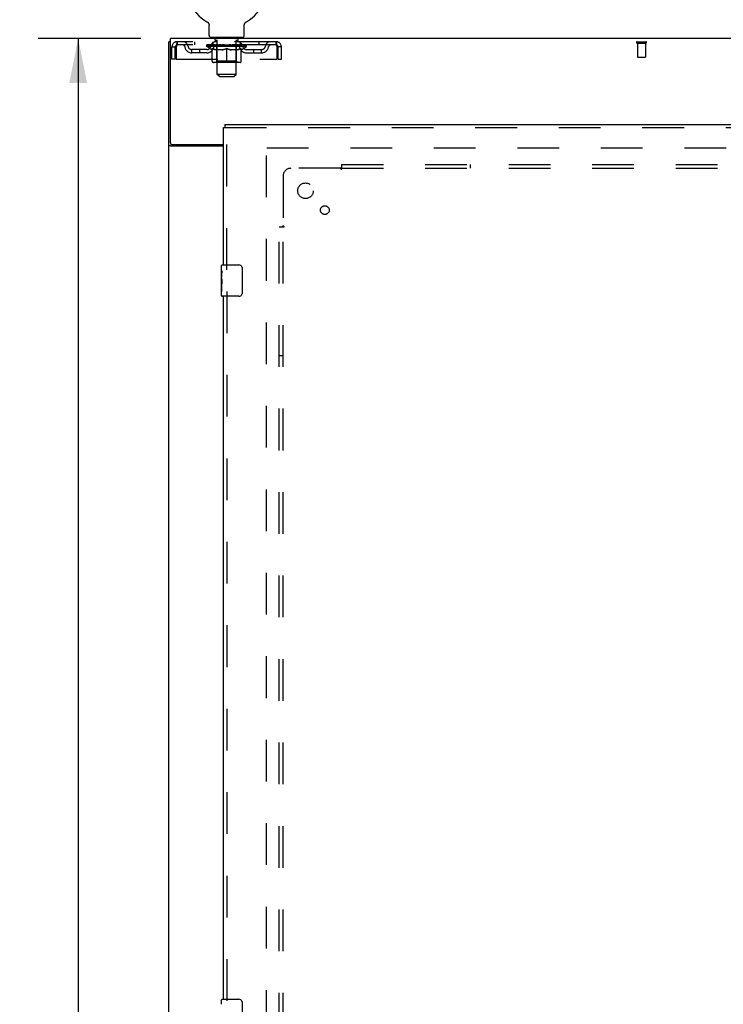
# Model space of a CAD drawing. Header units: inches. Extents: x 0 to 243, y 0 to 157.
# Tile 54 of 115: x 73 to 95, y 71 to 103. Entities that reach past the tile are written whole.
import ezdxf

# ---------------------------------------------------------------- set-up
doc = ezdxf.new("R2010")
doc.units = ezdxf.units.IN
doc.header["$LTSCALE"] = 13.357143
doc.header["$MEASUREMENT"] = 0
doc.linetypes.add('HIDDEN', pattern=[0.2, 0.1, -0.1])
doc.layers.get('0').update_dxf_attribs({"linetype": 'CONTINUOUS'})
for name, color, linetype in [('DEFAULT_2', 8, 'HIDDEN'), ('DIMENSIONS', 7, 'CONTINUOUS'), ('DOOR_ASSEMBLY', 7, 'CONTINUOUS'), ('SUBPANEL', 7, 'CONTINUOUS')]:
    doc.layers.add(name, color=color, linetype=linetype)
doc.styles.get("Standard").update_dxf_attribs({"font": 'arial.ttf'})
doc.dimstyles.new('DIMSTYLE_1', dxfattribs={"dimtxt": 1.071429, "dimasz": 1.428571, "dimexe": 0.09, "dimexo": 0.07, "dimgap": 0.0375, "dimtad": 0, "dimtih": 1, "dimtoh": 1, "dimzin": 4, "dimdsep": 46, "dimtxsty": 'Standard', "dimblk": '_FILLED', "dimblk1": '_FILLED', "dimblk2": '_FILLED', "dimcen": 0.09, "dimadec": 3, "dimazin": 1, "dimtfac": 1, "dimtdec": 3, "dimtofl": 0, "dimtmove": 0, "dimatfit": 3, "dimldrblk": '_FILLED', "dimfxl": 0, "dimtolj": 1, "dimtzin": 4, "dimarcsym": 0})

# ---------------------------------------------------------------- blocks, each defined once
blk = doc.blocks.new('_FILLED')
at = {"color": 0, "linetype": 'ByBlock'}
blk.add_solid([(0, 0), (-1, 0.2), (-1, -0.2)], dxfattribs=at)
blk = doc.blocks.new('*D10')
at = {"layer": 'DIMENSIONS', "color": 2, "linetype": 'Continuous'}
for p, q in [((76.526, 102.035), (73.232, 102.035)), ((74.518, 102.035), (74.518, 60.106)), ((74.518, 16.035), (74.518, 57.963)), ((76.526, 16.035), (73.232, 16.035))]:
    blk.add_line(p, q, dxfattribs=at)
at = {"layer": 'DIMENSIONS', "color": 2, "linetype": 'Continuous', "xscale": 1.4285714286, "yscale": 1.4285714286, "zscale": 1.4285714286}
for p, rotation in [((74.518, 102.035), 90), ((74.518, 16.035), 270)]:
    blk.add_blockref('_FILLED', p, dxfattribs=dict(at, rotation=rotation))
at = {"layer": 'DIMENSIONS', "color": 2, "linetype": 'Continuous', "insert": (74.518, 59.571), "char_height": 1.0714, "width": 3.74403, "attachment_point": 2, "line_spacing_factor": 0.9}
blk.add_mtext('86.00', dxfattribs=at)

msp = doc.modelspace()

# ---------------------------------------------------------------- linework, layer by layer
at = {"color": 7, "linetype": 'Continuous'}
for p, q in [((78.633, 102.573), (78.633, 102.573)), ((78.633, 102.573), (78.637, 102.57)), ((78.634, 102.572), (78.636, 102.571)), ((78.637, 102.57), (78.642, 102.568)), ((78.642, 102.568), (78.646, 102.565)), ((78.646, 102.565), (78.65, 102.562)), ((78.65, 102.562), (78.654, 102.559)), ((78.654, 102.559), (78.658, 102.555)), ((78.658, 102.555), (78.662, 102.552)), ((78.661, 102.552), (78.665, 102.548)), ((78.665, 102.548), (78.669, 102.545)), ((78.668, 102.545), (78.672, 102.541)), ((78.672, 102.541), (78.675, 102.537)), ((78.675, 102.537), (78.678, 102.533)), ((78.678, 102.533), (78.681, 102.529)), ((78.681, 102.529), (78.684, 102.524)), ((78.684, 102.524), (78.687, 102.52)), ((78.686, 102.52), (78.689, 102.516)), ((78.689, 102.516), (78.691, 102.511)), ((78.691, 102.511), (78.693, 102.506)), ((78.693, 102.507), (78.695, 102.502)), ((78.695, 102.502), (78.697, 102.497)), ((78.697, 102.497), (78.699, 102.492)), ((78.699, 102.492), (78.7, 102.487)), ((78.7, 102.487), (78.702, 102.482)), ((78.702, 102.483), (78.703, 102.478)), ((78.703, 102.478), (78.704, 102.473)), ((78.704, 102.473), (78.705, 102.468)), ((78.705, 102.468), (78.705, 102.463)), ((78.706, 102.134), (78.706, 102.448)), ((79.831, 102.457), (79.832, 102.463)), ((79.831, 102.452), (79.831, 102.457)), ((79.831, 102.452), (79.831, 102.457)), ((79.831, 102.448), (79.831, 102.452)), ((79.831, 102.134), (79.831, 102.448)), ((79.832, 102.468), (79.833, 102.473)), ((79.832, 102.463), (79.832, 102.468)), ((79.833, 102.473), (79.834, 102.478)), ((79.834, 102.478), (79.835, 102.483)), ((79.835, 102.482), (79.836, 102.487)), ((79.836, 102.487), (79.838, 102.492)), ((79.838, 102.492), (79.84, 102.497)), ((79.839, 102.497), (79.841, 102.502)), ((79.841, 102.502), (79.843, 102.507)), ((79.843, 102.506), (79.845, 102.511)), ((79.845, 102.511), (79.848, 102.516)), ((79.848, 102.516), (79.85, 102.52)), ((79.85, 102.52), (79.853, 102.524)), ((79.853, 102.524), (79.856, 102.529)), ((79.856, 102.529), (79.859, 102.533)), ((79.859, 102.533), (79.862, 102.537)), ((79.862, 102.537), (79.865, 102.541)), ((79.865, 102.541), (79.868, 102.545)), ((79.868, 102.545), (79.872, 102.548)), ((79.872, 102.548), (79.875, 102.552)), ((79.875, 102.552), (79.879, 102.555)), ((79.879, 102.555), (79.883, 102.559)), ((79.883, 102.559), (79.887, 102.562)), ((79.887, 102.562), (79.891, 102.565)), ((79.891, 102.565), (79.895, 102.568)), ((79.895, 102.568), (79.899, 102.57)), ((79.895, 102.568), (79.896, 102.569)), ((79.899, 102.57), (79.904, 102.573)), ((79.901, 102.571), (79.902, 102.572)), ((77.466, 101.931), (77.414, 101.931)), ((78.768, 102.065), (78.768, 102.035)), ((79.768, 102.065), (78.768, 102.065)), ((79.768, 102.065), (79.768, 102.035))]:
    msp.add_line(p, q, dxfattribs=at)
at = {"color": 3, "linetype": 'Continuous'}
for p, q in [((77.414, 16.139), (77.414, 101.931)), ((77.466, 98.699), (77.466, 102.035)), ((117.612, 102.035), (77.466, 102.035)), ((77.526, 98.639), (79.164, 98.639)), ((79.164, 98.587), (77.484, 98.587))]:
    msp.add_line(p, q, dxfattribs=at)
at = {"color": 7, "linetype": 'Continuous'}
msp.add_lwpolyline([(78.705, 102.463), (78.706, 102.457), (78.706, 102.452), (78.706, 102.448)], dxfattribs=at)
at = {"color": 3, "linetype": 'Continuous'}
for points in [[(77.458, 98.599), (77.45, 98.601), (77.446, 98.603), (77.442, 98.604), (77.438, 98.606), (77.435, 98.607), (77.432, 98.608), (77.429, 98.61), (77.426, 98.611), (77.424, 98.613), (77.421, 98.615), (77.419, 98.616), (77.418, 98.618), (77.417, 98.62), (77.416, 98.622), (77.415, 98.623), (77.415, 98.625), (77.414, 98.628)], [(77.484, 98.587), (77.482, 98.588), (77.48, 98.59), (77.477, 98.592), (77.474, 98.593), (77.47, 98.595), (77.466, 98.596), (77.462, 98.597), (77.458, 98.599)]]:
    msp.add_lwpolyline(points, dxfattribs=at)
at = {"color": 7, "linetype": 'Continuous'}
for centre, radius, start, end in [((79.268, 103.693), 1.288, 299.5053, 240.4947), ((78.775, 102.134), 0.069, 180, 265), ((79.762, 102.134), 0.069, 275, 360)]:
    msp.add_arc(centre, radius, start, end, dxfattribs=at)
at = {"color": 3, "linetype": 'Continuous'}
msp.add_arc((77.526, 98.699), 0.06, 180, 270, dxfattribs=at)
at = {"layer": 'DEFAULT_2', "color": 8, "linetype": 'HIDDEN'}
for p, q in [((78.633, 102.573), (78.633, 102.573)), ((78.64, 102.569), (78.642, 102.568)), ((79.904, 102.573), (79.904, 102.573)), ((77.685, 101.931), (77.685, 101.827)), ((80.851, 101.931), (77.685, 101.931)), ((80.851, 101.827), (77.685, 101.827)), ((78.237, 101.931), (78.237, 101.827)), ((78.635, 101.78), (78.635, 101.827)), ((78.645, 101.82), (78.645, 101.827)), ((78.653, 101.817), (78.653, 101.82)), ((78.653, 101.817), (79.883, 101.817)), ((78.662, 101.817), (78.662, 101.82)), ((78.663, 101.817), (78.663, 101.82)), ((78.673, 101.82), (78.673, 101.827)), ((78.69, 101.817), (78.69, 101.82)), ((78.691, 101.817), (78.691, 101.82)), ((78.72, 101.82), (78.72, 101.827)), ((78.734, 101.817), (78.734, 101.82)), ((78.737, 101.817), (78.737, 101.82)), ((78.941, 101.82), (78.74, 101.82)), ((78.783, 101.82), (78.783, 101.827)), ((78.785, 101.817), (78.785, 101.82)), ((78.785, 101.817), (78.785, 101.82)), ((78.788, 101.817), (78.788, 101.82)), ((78.796, 101.817), (78.796, 101.82)), ((78.796, 101.817), (78.796, 101.82)), ((78.799, 101.817), (78.799, 101.82)), ((78.802, 101.817), (78.802, 101.821)), ((78.807, 101.817), (78.807, 101.82)), ((78.821, 101.817), (78.821, 101.82)), ((78.831, 101.827), (78.831, 101.931)), ((78.839, 101.817), (78.839, 101.823)), ((78.839, 101.817), (78.839, 101.82)), ((78.86, 101.817), (78.86, 101.82)), ((78.86, 101.817), (78.86, 101.82)), ((78.861, 101.82), (78.861, 101.827)), ((78.865, 102.065), (78.865, 102.035)), ((78.871, 101.817), (78.871, 101.82)), ((78.875, 101.817), (78.875, 101.82)), ((78.884, 101.817), (78.884, 101.82)), ((78.896, 101.817), (78.896, 101.824)), ((78.903, 101.975), (78.903, 102.055)), ((78.911, 101.817), (78.911, 101.82)), ((78.973, 101.965), (78.913, 101.965)), ((78.914, 101.817), (78.914, 101.82)), ((78.941, 101.817), (78.941, 101.82)), ((79.008, 101.82), (78.946, 101.82)), ((78.952, 101.82), (78.952, 101.827)), ((78.959, 101.817), (78.959, 101.82)), ((78.963, 101.817), (78.963, 101.82)), ((78.968, 100.884), (78.968, 101.955)), ((78.969, 101.817), (78.969, 101.825)), ((78.973, 101.817), (78.973, 101.82)), ((78.984, 101.817), (78.984, 101.82)), ((79.008, 101.817), (79.008, 101.82)), ((79.083, 101.82), (79.024, 101.82)), ((79.045, 101.817), (79.045, 101.82)), ((79.052, 101.82), (79.052, 101.827)), ((79.055, 101.817), (79.055, 101.82)), ((79.058, 101.817), (79.058, 101.826)), ((79.061, 101.817), (79.061, 101.82)), ((79.068, 101.817), (79.068, 101.82)), ((79.083, 101.817), (79.083, 101.82)), ((79.164, 101.82), (79.109, 101.82)), ((79.122, 101.817), (79.122, 101.82)), ((79.154, 101.82), (79.268, 101.827)), ((79.158, 101.82), (79.158, 101.827)), ((79.159, 101.827), (79.158, 101.827)), ((79.159, 101.82), (79.159, 101.827)), ((79.159, 101.817), (79.159, 101.82)), ((79.163, 101.817), (79.163, 101.82)), ((79.164, 101.817), (79.164, 101.82)), ((79.164, 101.817), (79.164, 101.82)), ((79.248, 101.82), (79.199, 101.82)), ((79.205, 101.817), (79.205, 101.82)), ((79.248, 101.817), (79.248, 101.82)), ((79.266, 101.82), (79.266, 101.82)), ((79.266, 101.817), (79.266, 101.82)), ((79.266, 101.817), (79.266, 101.82)), ((79.268, 101.82), (79.268, 101.827)), ((79.271, 101.817), (79.271, 101.82)), ((79.271, 101.817), (79.271, 101.82)), ((79.271, 101.82), (79.271, 101.82)), ((79.273, 101.82), (79.337, 101.82)), ((79.289, 101.817), (79.289, 101.82)), ((79.305, 101.82), (79.305, 101.825)), ((79.305, 101.825), (79.383, 101.82)), ((79.327, 101.82), (79.327, 101.823)), ((79.332, 101.817), (79.332, 101.82)), ((79.372, 101.817), (79.372, 101.82)), ((79.373, 101.817), (79.373, 101.82)), ((79.373, 101.82), (79.427, 101.82)), ((79.374, 101.817), (79.374, 101.82)), ((79.378, 101.82), (79.378, 101.827)), ((79.378, 101.82), (79.378, 101.827)), ((79.378, 101.827), (79.378, 101.827)), ((79.378, 101.817), (79.378, 101.82)), ((79.414, 101.817), (79.414, 101.82)), ((79.453, 101.817), (79.453, 101.82)), ((79.453, 101.82), (79.513, 101.82)), ((79.469, 101.817), (79.469, 101.82)), ((79.476, 101.817), (79.476, 101.82)), ((79.479, 101.817), (79.479, 101.826)), ((79.481, 101.817), (79.481, 101.82)), ((79.485, 101.82), (79.485, 101.827)), ((79.492, 101.817), (79.492, 101.82)), ((79.528, 101.817), (79.528, 101.82)), ((79.528, 101.82), (79.59, 101.82)), ((79.552, 101.817), (79.552, 101.82)), ((79.623, 101.965), (79.563, 101.965)), ((79.563, 101.817), (79.563, 101.82)), ((79.568, 100.884), (79.568, 101.955)), ((79.568, 101.817), (79.568, 101.825)), ((79.574, 101.817), (79.574, 101.82)), ((79.578, 101.817), (79.578, 101.82)), ((79.585, 101.82), (79.585, 101.827)), ((79.595, 101.817), (79.595, 101.82)), ((79.595, 101.82), (79.797, 101.82)), ((79.623, 101.817), (79.623, 101.82)), ((79.626, 101.817), (79.626, 101.82)), ((79.633, 101.975), (79.633, 102.055)), ((79.641, 101.817), (79.641, 101.824)), ((79.652, 101.817), (79.652, 101.82)), ((79.662, 101.817), (79.662, 101.82)), ((79.666, 101.817), (79.666, 101.82)), ((79.671, 102.065), (79.671, 102.035)), ((79.675, 101.82), (79.675, 101.827)), ((79.677, 101.817), (79.677, 101.82)), ((79.677, 101.817), (79.677, 101.82)), ((79.697, 101.817), (79.697, 101.823)), ((79.698, 101.817), (79.698, 101.82)), ((79.706, 101.827), (79.706, 101.931)), ((79.716, 101.817), (79.716, 101.82)), ((79.73, 101.817), (79.73, 101.82)), ((79.734, 101.817), (79.734, 101.821)), ((79.738, 101.817), (79.738, 101.82)), ((79.741, 101.817), (79.741, 101.82)), ((79.741, 101.817), (79.741, 101.82)), ((79.748, 101.817), (79.748, 101.82)), ((79.751, 101.817), (79.751, 101.82)), ((79.752, 101.817), (79.752, 101.82)), ((79.753, 101.82), (79.753, 101.827)), ((79.8, 101.817), (79.8, 101.82)), ((79.802, 101.817), (79.802, 101.82)), ((79.817, 101.82), (79.817, 101.827)), ((79.845, 101.817), (79.845, 101.82)), ((79.847, 101.817), (79.847, 101.82)), ((79.863, 101.82), (79.863, 101.827)), ((79.874, 101.817), (79.874, 101.82)), ((79.874, 101.817), (79.874, 101.82)), ((79.883, 101.817), (79.883, 101.82)), ((79.892, 101.82), (79.892, 101.827)), ((79.902, 101.78), (79.902, 101.827)), ((80.3, 101.931), (80.3, 101.827)), ((80.851, 101.827), (80.851, 101.931)), ((92.397, 101.931), (92.681, 101.931)), ((92.397, 101.888), (92.681, 101.888)), ((92.415, 101.888), (92.415, 101.441)), ((92.663, 101.888), (92.663, 101.441)), ((77.518, 101.368), (77.518, 101.764)), ((77.518, 101.764), (77.622, 101.764)), ((77.622, 101.368), (77.622, 101.764)), ((77.652, 101.764), (77.652, 101.368)), ((78.154, 101.576), (78.154, 101.68)), ((78.637, 101.68), (78.154, 101.68)), ((78.637, 101.576), (78.154, 101.576)), ((78.404, 101.576), (78.404, 101.68)), ((78.794, 101.669), (78.635, 101.78)), ((79.902, 101.78), (78.635, 101.78)), ((78.794, 101.669), (78.805, 101.669)), ((78.805, 101.306), (78.805, 101.712)), ((79.127, 101.669), (78.947, 101.669)), ((78.956, 101.308), (78.956, 101.777)), ((79.268, 101.269), (79.268, 101.712)), ((79.59, 101.669), (79.41, 101.669)), ((79.581, 101.308), (79.581, 101.777)), ((79.732, 101.306), (79.732, 101.712)), ((79.732, 101.669), (79.742, 101.669)), ((79.742, 101.669), (79.902, 101.78)), ((79.9, 101.68), (80.383, 101.68)), ((79.9, 101.576), (80.383, 101.576)), ((80.133, 101.576), (80.133, 101.68)), ((80.383, 101.576), (80.383, 101.68)), ((80.884, 101.368), (80.884, 101.764)), ((80.914, 101.368), (80.914, 101.764)), ((81.018, 101.764), (80.914, 101.764)), ((81.018, 101.368), (81.018, 101.764)), ((77.622, 101.368), (77.518, 101.368)), ((77.652, 101.368), (80.884, 101.368)), ((79.695, 101.269), (78.842, 101.269)), ((78.956, 101.308), (78.916, 101.269)), ((79.581, 101.308), (78.956, 101.308)), ((79.581, 101.308), (79.621, 101.269)), ((80.914, 101.368), (81.018, 101.368)), ((92.425, 101.431), (92.653, 101.431)), ((79.037, 100.815), (78.968, 100.884)), ((79.568, 100.884), (78.968, 100.884)), ((79.499, 100.815), (79.568, 100.884)), ((79.037, 100.815), (79.499, 100.815)), ((80.539, 19.483), (80.539, 98.587)), ((80.553, 98.535), (114.525, 98.535))]:
    msp.add_line(p, q, dxfattribs=at)
for points in [[(77.685, 101.931), (77.683, 101.93), (77.681, 101.927), (77.678, 101.921), (77.676, 101.914), (77.674, 101.905), (77.671, 101.894), (77.669, 101.882), (77.667, 101.868), (77.664, 101.853), (77.662, 101.836), (77.659, 101.819), (77.657, 101.801), (77.655, 101.783), (77.652, 101.764)], [(77.685, 101.827), (77.683, 101.826), (77.681, 101.825), (77.678, 101.823), (77.676, 101.821), (77.674, 101.817), (77.671, 101.813), (77.669, 101.808), (77.667, 101.803), (77.664, 101.797), (77.662, 101.791), (77.659, 101.785), (77.657, 101.778), (77.655, 101.771), (77.652, 101.764)], [(80.884, 101.764), (80.882, 101.783), (80.88, 101.801), (80.877, 101.819), (80.875, 101.836), (80.873, 101.853), (80.87, 101.868), (80.868, 101.882), (80.866, 101.894), (80.863, 101.905), (80.861, 101.914), (80.858, 101.921), (80.856, 101.927), (80.854, 101.93), (80.851, 101.931)], [(80.884, 101.764), (80.882, 101.771), (80.88, 101.778), (80.877, 101.785), (80.875, 101.791), (80.873, 101.797), (80.87, 101.803), (80.868, 101.808), (80.866, 101.813), (80.863, 101.817), (80.861, 101.821), (80.858, 101.823), (80.856, 101.825), (80.854, 101.826), (80.851, 101.827)], [(78.805, 101.712), (78.831, 101.702), (78.856, 101.693), (78.881, 101.685), (78.906, 101.679), (78.93, 101.673), (78.955, 101.669)], [(78.947, 101.669), (78.924, 101.673), (78.9, 101.679), (78.877, 101.685), (78.853, 101.693), (78.829, 101.702), (78.805, 101.711)], [(79.117, 101.669), (79.142, 101.673), (79.167, 101.679), (79.192, 101.686), (79.217, 101.693), (79.243, 101.702), (79.268, 101.712)], [(79.268, 101.711), (79.244, 101.701), (79.22, 101.693), (79.197, 101.685), (79.173, 101.679), (79.15, 101.673), (79.127, 101.669)], [(79.268, 101.712), (79.294, 101.702), (79.32, 101.693), (79.345, 101.685), (79.37, 101.679), (79.395, 101.673), (79.419, 101.669)], [(79.41, 101.669), (79.386, 101.673), (79.363, 101.679), (79.34, 101.685), (79.316, 101.693), (79.292, 101.701), (79.268, 101.711)], [(79.582, 101.669), (79.607, 101.673), (79.631, 101.679), (79.656, 101.685), (79.681, 101.693), (79.706, 101.702), (79.732, 101.712)], [(79.732, 101.711), (79.707, 101.701), (79.683, 101.693), (79.66, 101.685), (79.636, 101.679), (79.613, 101.673), (79.59, 101.669)]]:
    msp.add_lwpolyline(points, dxfattribs=at)
for centre, radius, start, end in [((77.685, 101.764), 0.167, 90, 180), ((77.685, 101.764), 0.063, 90, 180), ((77.865, 101.764), 0.167, 8.0716, 90), ((77.865, 101.764), 0.0625, 7.9863, 90), ((78.154, 101.805), 0.125, 188.0716, 270), ((78.637, 101.805), 0.125, 270, 351.9284), ((78.926, 101.764), 0.167, 90, 171.9284), ((78.775, 102.134), 0.069, 265, 270), ((78.925, 101.764), 0.0625, 90, 172.0137), ((78.893, 102.055), 0.01, 0, 90), ((78.913, 101.975), 0.01, 180, 270), ((78.916, 101.777), 0.0398, 0, 90), ((78.958, 101.955), 0.01, 0, 90), ((79.578, 101.955), 0.01, 90, 180), ((79.621, 101.777), 0.0398, 90, 180), ((79.611, 101.764), 0.167, 8.0716, 90), ((79.611, 101.764), 0.0625, 7.9863, 90), ((79.623, 101.975), 0.01, 270, 360), ((79.643, 102.055), 0.01, 90, 180), ((79.762, 102.134), 0.069, 270, 275), ((79.9, 101.805), 0.125, 188.0716, 270), ((80.383, 101.805), 0.125, 270, 351.9284), ((80.672, 101.764), 0.167, 90, 171.9284), ((80.672, 101.764), 0.0625, 90, 172.0137), ((80.851, 101.764), 0.167, 0, 90), ((80.851, 101.764), 0.063, 0, 90), ((92.397, 101.909), 0.0215, 90, 270), ((92.681, 101.909), 0.0215, 270, 90), ((78.154, 101.805), 0.229, 187.9863, 270), ((78.637, 101.805), 0.229, 270, 352.0137), ((79.9, 101.805), 0.229, 187.9863, 270), ((80.383, 101.805), 0.229, 270, 352.0137), ((78.842, 101.306), 0.0371, 180, 270), ((79.695, 101.306), 0.0371, 270, 360), ((92.425, 101.441), 0.01, 180, 270), ((92.653, 101.441), 0.01, 270, 360)]:
    msp.add_arc(centre, radius, start, end, dxfattribs=at)
for centre, major_axis, ratio, start_param, end_param in [((79.268, 101.827), (0.633, 0.007), 0.05963, 2.96643, 3.140963), ((78.615, 101.815), (0.198, 0), 0.060556, 0.430652, 1.470503), ((79.268, 101.827), (0.633, 0), 0.060556, -3.141593, -2.96706), ((78.615, 101.808), (0.198, 0.002), 0.05963, 1.376596, 1.469874), ((79.268, 101.827), (0.633, 0.013), 0.05688, 2.791345, 2.965878), ((78.591, 101.815), (0.198, 0.002), 0.05963, 0.25549, 1.295341), ((78.659, 101.815), (0.198, -0.002), 0.05963, 0.605815, 1.645666), ((79.268, 101.827), (0.633, -0.007), 0.05963, -2.96643, -2.791898), ((78.659, 101.808), (0.198, 0), 0.060556, 1.551758, 1.645036), ((78.591, 101.808), (0.198, 0.004), 0.05688, 1.20151, 1.294789), ((78.661, 101.811), (0.164, 0.002), 0.05963, 1.065228, 1.614276), ((78.641, 101.811), (0.164, 0.003), 0.05688, 0.890143, 1.43919), ((78.699, 101.811), (0.164, 0), 0.060556, 1.240391, 1.789438), ((79.268, 101.827), (0.633, 0.019), 0.052395, 2.616403, 2.790936), ((78.587, 101.815), (0.198, 0.004), 0.05688, 0.080405, 1.120256), ((78.722, 101.815), (0.198, -0.004), 0.05688, 0.7809, 1.820751), ((79.268, 101.827), (0.633, -0.013), 0.05688, -2.791345, -2.616812), ((78.722, 101.808), (0.198, -0.002), 0.05963, 1.72692, 1.820198), ((78.587, 101.808), (0.198, 0.006), 0.052395, 1.026568, 1.119847), ((78.64, 101.811), (0.164, 0.005), 0.052395, 0.715201, 1.264248), ((78.754, 101.811), (0.164, -0.002), 0.05963, 1.415553, 1.9646), ((79.268, 101.827), (0.633, 0.025), 0.046319, 2.441654, 2.616187), ((78.801, 101.815), (0.198, -0.006), 0.052395, 0.955842, 1.995693), ((78.604, 101.815), (0.198, 0.006), 0.052395, -0.094537, 0.945314), ((79.268, 101.827), (0.633, -0.019), 0.052395, -2.616403, -2.44187), ((78.801, 101.808), (0.198, -0.004), 0.05688, 1.902006, 1.995284), ((78.604, 101.808), (0.198, 0.008), 0.046319, 0.851819, 0.945098), ((78.659, 101.811), (0.164, 0.006), 0.046319, 0.540452, 1.089499), ((78.825, 101.811), (0.164, -0.003), 0.05688, 1.590638, 2.139686), ((79.268, 101.827), (0.633, 0.029), 0.038841, 2.267123, 2.441656), ((78.895, 101.815), (0.198, -0.008), 0.046319, 1.130591, 2.170442), ((78.641, 101.815), (0.198, 0.008), 0.046319, -0.269286, 0.770565), ((79.268, 101.827), (0.633, -0.025), 0.046319, -2.441654, -2.267121), ((78.895, 101.808), (0.198, -0.006), 0.052395, 2.076947, 2.170226), ((78.641, 101.808), (0.198, 0.009), 0.038841, 0.677289, 0.770567), ((78.696, 101.811), (0.164, 0.008), 0.038841, 0.365921, 0.914969), ((78.91, 101.811), (0.164, -0.005), 0.052395, 1.76558, 2.314627), ((79.268, 101.827), (0.633, 0.033), 0.030195, 2.09281, 2.267343), ((79, 101.815), (0.198, -0.009), 0.038841, 1.305122, 2.344973), ((78.698, 101.815), (0.198, 0.009), 0.038841, -0.443817, 0.596034), ((79.268, 101.827), (0.633, -0.029), 0.038841, -2.267123, -2.092591), ((79, 101.808), (0.198, -0.008), 0.046319, 2.251696, 2.344975), ((78.698, 101.808), (0.198, 0.01), 0.030195, 0.502975, 0.596254), ((78.75, 101.811), (0.164, 0.009), 0.030195, 0.191608, 0.740655), ((79.006, 101.811), (0.164, -0.006), 0.046319, 1.940329, 2.489376), ((78.771, 101.815), (0.198, 0.01), 0.030195, -0.61813, 0.421721), ((79.268, 101.827), (0.633, 0.036), 0.020645, 1.918687, 2.09322), ((79.113, 101.815), (0.198, -0.01), 0.030195, 1.479435, 2.519286), ((79.268, 101.827), (0.633, -0.033), 0.030195, -2.09281, -1.918277), ((79.113, 101.808), (0.198, -0.009), 0.038841, 2.426227, 2.519505), ((78.771, 101.808), (0.198, 0.011), 0.020645, 0.328852, 0.422131), ((78.82, 101.811), (0.164, 0.009), 0.020645, 0.017485, 0.566532), ((79.109, 101.811), (0.164, -0.008), 0.038841, 2.11486, 2.663907), ((78.86, 101.815), (0.198, 0.011), 0.020645, -0.792253, 0.247598), ((79.268, 101.827), (0.633, 0.038), 0.010478, 1.744704, 1.919237), ((79.23, 101.815), (0.198, -0.011), 0.020645, 1.653558, 2.693409), ((79.268, 101.827), (0.633, -0.036), 0.020645, -1.918687, -1.744154), ((79.23, 101.808), (0.198, -0.01), 0.030195, 2.60054, 2.693819), ((78.86, 101.808), (0.198, 0.012), 0.010478, 0.154869, 0.248148), ((78.904, 101.811), (0.164, 0.01), 0.010478, 6.126688, 6.675735), ((79.217, 101.811), (0.164, -0.009), 0.030195, 2.289173, 2.83822), ((78.961, 101.815), (0.198, 0.012), 0.010478, -0.966236, -0.000846), ((79.349, 101.815), (0.198, -0.012), 0.010478, 1.827541, 2.867392), ((79.268, 101.827), (0.633, -0.038), 0.010478, -1.744704, -1.563007), ((79.349, 101.808), (0.198, -0.011), 0.020645, 2.774664, 2.867942), ((79.327, 101.811), (0.164, -0.009), 0.020645, 2.463296, 3.012344), ((79.188, 101.815), (0.198, 0.012), 0.010478, 0.274201, 1.314052), ((79.102, 101.811), (0.164, 0.01), 0.010478, -0.000483, 0.504314), ((79.071, 101.808), (0.198, 0.012), 0.010478, 0.099668, 0.192946), ((79.268, 101.827), (0.633, 0.038), 0.010478, -1.571421, -1.396888), ((79.435, 101.811), (0.164, -0.01), 0.010478, 2.637279, 3.14189), ((79.466, 101.808), (0.198, -0.012), 0.010478, 2.74231, 2.948646), ((79.306, 101.815), (0.198, 0.011), 0.020645, 0.448184, 1.488034), ((79.21, 101.811), (0.164, 0.009), 0.020645, 0.129249, 0.678296), ((79.188, 101.808), (0.198, 0.011), 0.020645, 0.273651, 0.366929), ((79.268, 101.827), (0.633, 0.036), 0.020645, -1.397439, -1.222906), ((79.576, 101.815), (0.198, -0.012), 0.010478, -3.140747, -2.175357), ((79.268, 101.827), (0.633, -0.038), 0.010478, 1.222355, 1.396888), ((79.424, 101.815), (0.198, 0.01), 0.030195, 0.622307, 1.662158), ((79.319, 101.811), (0.164, 0.009), 0.030195, 0.303372, 0.852419), ((79.633, 101.811), (0.164, -0.01), 0.010478, 2.749043, 3.29809), ((79.677, 101.815), (0.198, -0.011), 0.020645, 2.893995, 3.933846), ((79.306, 101.808), (0.198, 0.01), 0.030195, 0.447774, 0.541052), ((79.677, 101.808), (0.198, -0.012), 0.010478, 2.893445, 2.986723), ((79.268, 101.827), (0.633, 0.033), 0.030195, -1.223315, -1.048783), ((79.268, 101.827), (0.633, -0.036), 0.020645, 1.048373, 1.222906), ((79.537, 101.815), (0.198, 0.009), 0.038841, 0.79662, 1.836471), ((79.428, 101.811), (0.164, 0.008), 0.038841, 0.477686, 1.026733), ((79.717, 101.811), (0.164, -0.009), 0.020645, 2.57506, 3.124108), ((79.766, 101.815), (0.198, -0.01), 0.030195, 2.719872, 3.759723), ((79.642, 101.815), (0.198, 0.008), 0.046319, 0.971151, 2.011002), ((79.424, 101.808), (0.198, 0.009), 0.038841, 0.622087, 0.715366), ((79.766, 101.808), (0.198, -0.011), 0.020645, 2.719462, 2.812741), ((79.268, 101.827), (0.633, 0.029), 0.038841, -1.049002, -0.874469), ((79.268, 101.827), (0.633, -0.033), 0.030195, 0.87425, 1.048783), ((79.531, 101.811), (0.164, 0.006), 0.046319, 0.652216, 1.201263), ((79.735, 101.815), (0.198, 0.006), 0.052395, 1.1459, 2.185751), ((79.787, 101.811), (0.164, -0.009), 0.030195, 2.400937, 2.949985), ((79.839, 101.815), (0.198, -0.009), 0.038841, 2.545558, 3.585409), ((79.627, 101.811), (0.164, 0.005), 0.052395, 0.826965, 1.376012), ((79.537, 101.808), (0.198, 0.008), 0.046319, 0.796618, 0.889896), ((79.839, 101.808), (0.198, -0.01), 0.030195, 2.545339, 2.638617), ((79.815, 101.815), (0.198, 0.004), 0.05688, 1.320842, 2.360692), ((79.268, 101.827), (0.633, 0.025), 0.046319, -0.874471, -0.699939), ((79.268, 101.827), (0.633, -0.029), 0.038841, 0.699936, 0.874469), ((79.895, 101.815), (0.198, -0.008), 0.046319, 2.371028, 3.410879), ((79.841, 101.811), (0.164, -0.008), 0.038841, 2.226624, 2.775671), ((79.877, 101.815), (0.198, 0.002), 0.05963, 1.495927, 2.535778), ((79.711, 101.811), (0.164, 0.003), 0.05688, 1.001907, 1.550954), ((79.933, 101.815), (0.198, -0.006), 0.052395, 2.196279, 3.23613), ((79.878, 101.811), (0.164, -0.006), 0.046319, 2.052093, 2.601141), ((79.642, 101.808), (0.198, 0.006), 0.052395, 0.971367, 1.064645), ((79.921, 101.815), (0.198, 0), 0.060556, 1.671089, 2.71094), ((79.895, 101.808), (0.198, -0.009), 0.038841, 2.371026, 2.464304), ((79.95, 101.815), (0.198, -0.004), 0.05688, 2.021337, 3.061188), ((79.268, 101.827), (0.633, 0.019), 0.052395, -0.699723, -0.52519), ((79.268, 101.827), (0.633, -0.025), 0.046319, 0.525406, 0.699939), ((79.946, 101.815), (0.198, -0.002), 0.05963, 1.846251, 2.886102), ((79.782, 101.811), (0.164, 0.002), 0.05963, 1.176993, 1.72604), ((79.897, 101.811), (0.164, -0.005), 0.052395, 1.877344, 2.426392), ((79.838, 101.811), (0.164, 0), 0.060556, 1.352155, 1.901202), ((79.896, 101.811), (0.164, -0.003), 0.05688, 1.702402, 2.25145), ((79.876, 101.811), (0.164, -0.002), 0.05963, 1.527317, 2.076364), ((79.735, 101.808), (0.198, 0.004), 0.05688, 1.146309, 1.239587), ((79.933, 101.808), (0.198, -0.008), 0.046319, 2.196495, 2.289773), ((79.268, 101.827), (0.633, 0.013), 0.05688, -0.524781, -0.350248), ((79.268, 101.827), (0.633, -0.019), 0.052395, 0.350657, 0.52519), ((79.815, 101.808), (0.198, 0.002), 0.05963, 1.321394, 1.414673), ((79.95, 101.808), (0.198, -0.006), 0.052395, 2.021746, 2.115024), ((79.268, 101.827), (0.633, 0.007), 0.05963, -0.349695, -0.175162), ((79.268, 101.827), (0.633, -0.013), 0.05688, 0.175715, 0.350248), ((79.877, 101.808), (0.198, 0), 0.060556, 1.496556, 1.589835), ((79.946, 101.808), (0.198, -0.004), 0.05688, 1.846804, 1.940083), ((79.921, 101.808), (0.198, -0.002), 0.05963, 1.671719, 1.764997), ((79.268, 101.827), (0.633, 0), 0.060556, -0.174533, 0), ((79.268, 101.827), (0.633, -0.007), 0.05963, 0.000629, 0.175162)]:
    msp.add_ellipse(centre, major_axis=major_axis, ratio=ratio, start_param=start_param, end_param=end_param, dxfattribs=at)
at = {"layer": 'DOOR_ASSEMBLY', "color": 7, "linetype": 'Continuous'}
for p, q in [((79.206, 99.285), (79.206, 99.181)), ((79.164, 99.181), (79.206, 99.181)), ((79.104, 94.624), (79.104, 94.77)), ((79.104, 94.366), (79.104, 94.623)), ((79.11, 94.568), (79.104, 94.568)), ((79.111, 94.4), (79.111, 94.536)), ((79.119, 94.785), (79.659, 94.785)), ((79.759, 94.685), (79.759, 93.885)), ((79.104, 94.4), (79.111, 94.4)), ((79.104, 93.8), (79.104, 94.364)), ((79.106, 94.337), (79.104, 94.337)), ((79.104, 94.205), (79.11, 94.205)), ((79.104, 94.169), (79.111, 94.169)), ((79.104, 94.107), (79.111, 94.107)), ((79.104, 93.939), (79.111, 93.939)), ((79.111, 93.939), (79.111, 94.169)), ((79.659, 93.785), (79.119, 93.785)), ((79.104, 71.124), (79.104, 71.27)), ((79.119, 71.285), (79.659, 71.285)), ((79.759, 71.185), (79.759, 70.385))]:
    msp.add_line(p, q, dxfattribs=at)
at = {"layer": 'DOOR_ASSEMBLY', "color": 3, "linetype": 'Continuous'}
for p, q in [((79.206, 99.285), (115.31, 99.285)), ((79.164, 94.785), (79.164, 99.181)), ((79.164, 71.285), (79.164, 93.785))]:
    msp.add_line(p, q, dxfattribs=at)
at = {"layer": 'DOOR_ASSEMBLY', "color": 8, "linetype": 'HIDDEN'}
for p, q in [((79.206, 99.181), (115.31, 99.181)), ((79.268, 94.63), (79.268, 99.181)), ((79.268, 93.94), (79.268, 71.13))]:
    msp.add_line(p, q, dxfattribs=at)
at = {"layer": 'DOOR_ASSEMBLY', "color": 7, "linetype": 'Continuous'}
for points in [[(79.104, 94.624), (79.105, 94.62), (79.105, 94.616), (79.105, 94.61), (79.107, 94.597)], [(79.107, 94.597), (79.108, 94.59), (79.109, 94.581), (79.11, 94.573)], [(79.11, 94.573), (79.11, 94.564), (79.111, 94.555), (79.111, 94.546), (79.111, 94.536)], [(79.753, 94.721), (79.755, 94.715), (79.756, 94.709), (79.758, 94.703), (79.759, 94.697), (79.759, 94.691), (79.759, 94.685)], [(79.104, 94.366), (79.105, 94.358), (79.105, 94.349), (79.106, 94.339)], [(79.106, 94.339), (79.109, 94.305), (79.109, 94.293), (79.11, 94.281), (79.111, 94.268), (79.111, 94.256), (79.111, 94.243), (79.111, 94.23), (79.111, 94.217), (79.11, 94.205), (79.109, 94.192), (79.109, 94.18)], [(79.759, 93.885), (79.759, 93.879), (79.759, 93.872), (79.758, 93.866), (79.756, 93.86), (79.755, 93.854), (79.753, 93.849)], [(79.753, 71.221), (79.755, 71.215), (79.756, 71.209), (79.758, 71.203), (79.759, 71.197), (79.759, 71.191), (79.759, 71.185)]]:
    msp.add_lwpolyline(points, dxfattribs=at)
for centre, radius, start, end in [((79.119, 94.77), 0.015, 90, 180), ((79.659, 94.685), 0.1, 21.1999, 90), ((79.119, 93.8), 0.015, 180, 270), ((79.659, 93.885), 0.1, 270, 338.7946), ((79.119, 71.27), 0.015, 90, 180), ((79.659, 71.185), 0.1, 21.1999, 90)]:
    msp.add_arc(centre, radius, start, end, dxfattribs=at)
msp.add_ellipse((79.367, 94.201), major_axis=(0.263, 0), ratio=0.432808, start_param=-3.141593, end_param=-2.961605, dxfattribs=at)
at = {"layer": 'SUBPANEL', "color": 8, "linetype": 'HIDDEN'}
for p, q in [((82.946, 98.004), (82.946, 97.917)), ((82.946, 98.004), (112.133, 98.004)), ((87.071, 97.879), (87.071, 98.004)), ((82.91, 97.879), (81.321, 97.879)), ((82.929, 97.897), (82.922, 97.891)), ((82.946, 97.838), (82.946, 97.917)), ((82.946, 97.879), (112.133, 97.879)), ((81.071, 97.629), (81.071, 96.039)), ((80.946, 22.066), (80.946, 96.004)), ((80.946, 96.004), (81.032, 96.004)), ((81.032, 96.004), (81.111, 96.004)), ((81.071, 22.066), (81.071, 96.004)), ((81.071, 91.879), (80.946, 91.879))]:
    msp.add_line(p, q, dxfattribs=at)
for points in [[(82.922, 97.891), (82.92, 97.889), (82.918, 97.887), (82.917, 97.885), (82.915, 97.883), (82.913, 97.882), (82.912, 97.88), (82.91, 97.879)], [(82.923, 97.859), (82.92, 97.864), (82.919, 97.866), (82.918, 97.869), (82.916, 97.871), (82.915, 97.873), (82.913, 97.875), (82.912, 97.877), (82.91, 97.879)], [(82.946, 97.838), (82.944, 97.838), (82.942, 97.839), (82.94, 97.84), (82.939, 97.841), (82.937, 97.842), (82.936, 97.843), (82.934, 97.845), (82.933, 97.846), (82.931, 97.848), (82.93, 97.849), (82.929, 97.851), (82.927, 97.853), (82.926, 97.855), (82.925, 97.857), (82.923, 97.859)], [(82.946, 97.917), (82.944, 97.915), (82.942, 97.913), (82.941, 97.911), (82.939, 97.909), (82.938, 97.907), (82.936, 97.905), (82.935, 97.904), (82.933, 97.902), (82.932, 97.9), (82.93, 97.899), (82.929, 97.897)], [(81.032, 96.004), (81.034, 96.005), (81.036, 96.007), (81.038, 96.008), (81.04, 96.01), (81.042, 96.012), (81.044, 96.013), (81.046, 96.015), (81.047, 96.016), (81.049, 96.018), (81.05, 96.019), (81.052, 96.021)], [(81.052, 96.021), (81.058, 96.027), (81.06, 96.029), (81.062, 96.031), (81.064, 96.033), (81.066, 96.034), (81.067, 96.036), (81.069, 96.038), (81.071, 96.039)], [(81.085, 96.029), (81.083, 96.03), (81.081, 96.032), (81.078, 96.033), (81.076, 96.035), (81.074, 96.036), (81.072, 96.038), (81.071, 96.039)], [(81.111, 96.004), (81.111, 96.005), (81.11, 96.007), (81.109, 96.009), (81.108, 96.01), (81.107, 96.012), (81.106, 96.013), (81.105, 96.015), (81.103, 96.017), (81.102, 96.018), (81.1, 96.019), (81.098, 96.021), (81.096, 96.022), (81.094, 96.023), (81.092, 96.025), (81.09, 96.026), (81.085, 96.029)]]:
    msp.add_lwpolyline(points, dxfattribs=at)
for centre, radius in [((81.789, 97.16), 0.25), ((82.408, 96.541), 0.141)]:
    msp.add_circle(centre, radius, dxfattribs=at)
msp.add_arc((81.321, 97.629), 0.25, 90, 180, dxfattribs=at)

# ---------------------------------------------------------------- dimensions: what is measured, and where the dimension line sits
at = {"layer": 'DIMENSIONS', "color": 2, "linetype": 'Continuous'}
dim = msp.add_linear_dim(base=(74.518, 16.035), p1=(76.596, 102.035), p2=(76.596, 16.035), angle=270, dimstyle='DIMSTYLE_1', dxfattribs=at)
dim.commit()
dim.dimension.update_dxf_attribs({"geometry": '*D10', "text_midpoint": (74.512, 59.029), "dimtype": 160})

doc.saveas('drawing.dxf')
